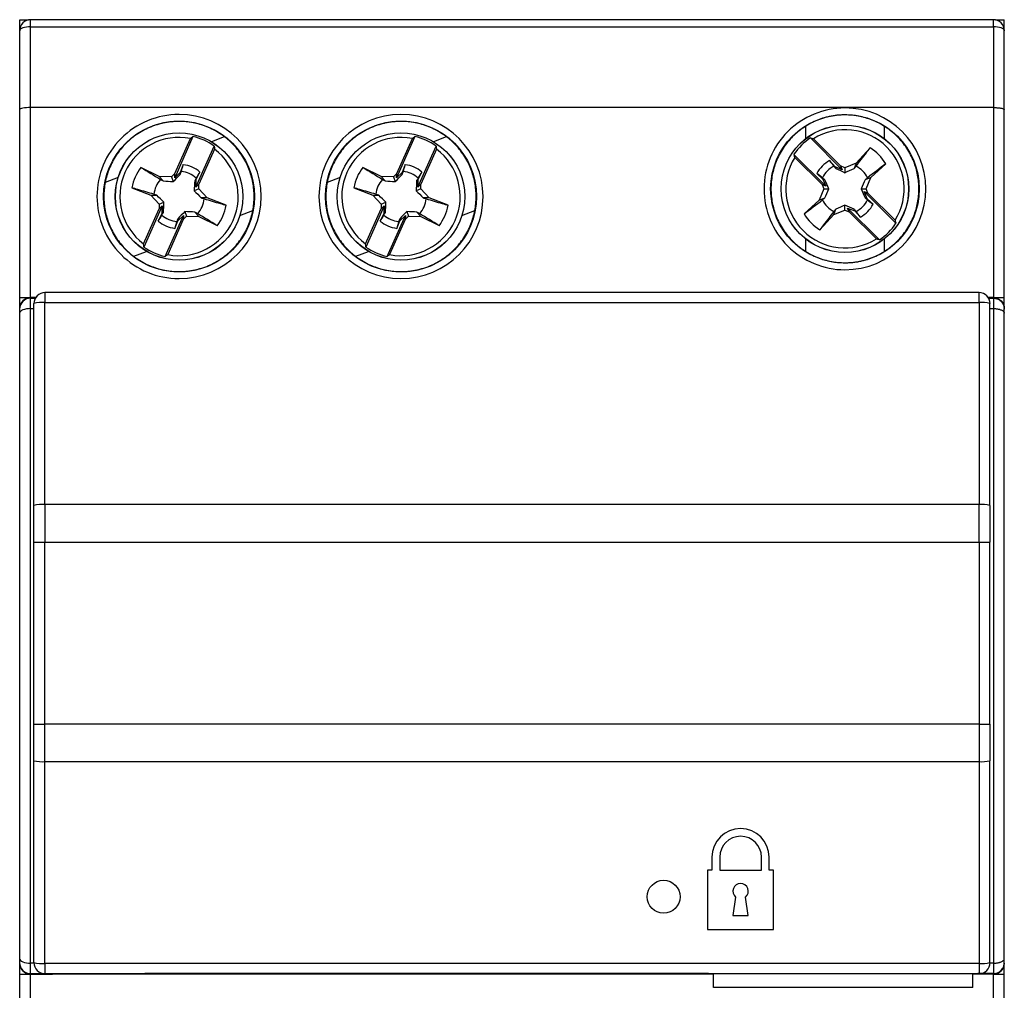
# Model space of a CAD drawing. Header units: inches. Extents: x 0.5 to 21.5, y 0.5 to 16.5.
# Tile 8 of 16: x 16.5 to 18.2, y 5.7 to 7.4. Entities that reach past the tile are written whole.
import ezdxf

# ---------------------------------------------------------------- set-up
doc = ezdxf.new("R2010")
doc.units = ezdxf.units.IN
doc.header["$LTSCALE"] = 2
doc.header["$MEASUREMENT"] = 0

msp = doc.modelspace()

# ---------------------------------------------------------------- linework, layer by layer
for p, q in [((16.458, 7.3927), (16.458, 7.3923)), ((16.458, 7.373), (16.458, 7.3923)), ((16.458, 7.3923), (16.4738, 7.3923)), ((16.4776, 7.3799), (16.4776, 7.3927)), ((18.2021, 7.3927), (16.4776, 7.3927)), ((18.2021, 7.3799), (18.2021, 7.3927)), ((18.2059, 7.3923), (18.2217, 7.3923)), ((18.2217, 7.3927), (18.2217, 7.3923)), ((18.2217, 7.373), (18.2217, 7.3923)), ((16.458, 7.2317), (16.458, 7.373)), ((16.4776, 7.2352), (16.4776, 7.3799)), ((16.4776, 7.3799), (18.2021, 7.3799)), ((18.2021, 7.3799), (18.2021, 7.2352)), ((18.2217, 7.2317), (18.2217, 7.373)), ((16.458, 6.8947), (16.458, 7.2317)), ((18.2021, 7.2352), (16.4776, 7.2352)), ((16.4776, 6.8947), (16.4776, 7.2352)), ((18.2021, 7.2352), (18.2021, 6.8947)), ((18.2217, 6.8947), (18.2217, 7.2317)), ((17.8655, 7.2013), (17.8655, 7.1791)), ((18.0071, 7.1791), (18.0071, 7.2013)), ((16.7683, 7.1832), (16.7356, 7.1096)), ((16.7358, 7.1169), (16.7637, 7.1798)), ((16.8242, 7.1827), (16.8015, 7.174)), ((17.1659, 7.1832), (17.1332, 7.1096)), ((17.1334, 7.1169), (17.1614, 7.1798)), ((17.2218, 7.1827), (17.1992, 7.174)), ((17.9315, 7.1239), (17.8745, 7.1809)), ((17.88, 7.1793), (17.9286, 7.1307)), ((16.7737, 7.0926), (16.8064, 7.1663)), ((17.1713, 7.0926), (17.204, 7.1663)), ((17.9813, 7.1628), (17.9565, 7.1358)), ((16.8069, 7.1606), (16.779, 7.0978)), ((17.2045, 7.1606), (17.1766, 7.0978)), ((17.845, 7.1514), (17.902, 7.0944)), ((17.8952, 7.0973), (17.8466, 7.1459)), ((16.7079, 7.1117), (16.6751, 7.128)), ((16.751, 7.1329), (16.7456, 7.1191)), ((17.1055, 7.1117), (17.0727, 7.128)), ((17.1487, 7.1329), (17.1433, 7.1191)), ((17.9187, 7.1292), (17.9087, 7.1401)), ((17.9187, 7.1292), (17.92, 7.1259)), ((17.9315, 7.1239), (17.9187, 7.1292)), ((17.9363, 7.1275), (17.9286, 7.1307)), ((17.9286, 7.1307), (17.9315, 7.1239)), ((17.9565, 7.1358), (17.9363, 7.1275)), ((17.9363, 7.1275), (17.9363, 7.1185)), ((17.9565, 7.1358), (17.9526, 7.1259)), ((17.9826, 7.1098), (18.0096, 7.1346)), ((16.6344, 7.1097), (16.6113, 7.1008)), ((16.7298, 7.1112), (16.7079, 7.1117)), ((16.7079, 7.1117), (16.7151, 7.1038)), ((16.7358, 7.1169), (16.7298, 7.1112)), ((16.7298, 7.1112), (16.733, 7.1028)), ((16.7456, 7.1191), (16.7356, 7.1096)), ((16.7356, 7.1096), (16.7358, 7.1169)), ((16.7456, 7.1155), (16.7456, 7.1191)), ((16.774, 7.1065), (16.7806, 7.1197)), ((17.032, 7.1097), (17.0089, 7.1008)), ((17.1274, 7.1112), (17.1055, 7.1117)), ((17.1055, 7.1117), (17.1127, 7.1038)), ((17.1334, 7.1169), (17.1274, 7.1112)), ((17.1274, 7.1112), (17.1306, 7.1028)), ((17.1433, 7.1191), (17.1332, 7.1096)), ((17.1332, 7.1096), (17.1334, 7.1169)), ((17.1432, 7.1155), (17.1433, 7.1191)), ((17.1716, 7.1065), (17.1782, 7.1197)), ((17.8858, 7.1172), (17.8967, 7.1072)), ((17.9826, 7.1098), (17.9726, 7.1059)), ((17.9742, 7.0896), (17.9826, 7.1098)), ((16.6588, 7.0915), (16.6929, 7.0781)), ((16.774, 7.1065), (16.7714, 7.1041)), ((16.7737, 7.0926), (16.774, 7.1065)), ((16.779, 7.0978), (16.7737, 7.0926)), ((16.7788, 7.0894), (16.779, 7.0978)), ((17.0565, 7.0915), (17.0906, 7.0781)), ((17.1716, 7.1065), (17.169, 7.1041)), ((17.1713, 7.0926), (17.1716, 7.1065)), ((17.1766, 7.0978), (17.1713, 7.0926)), ((17.1764, 7.0894), (17.1766, 7.0978)), ((17.8952, 7.0973), (17.8984, 7.0896)), ((17.902, 7.0944), (17.8952, 7.0973)), ((17.8967, 7.1072), (17.902, 7.0944)), ((17.9, 7.1059), (17.8967, 7.1072)), ((16.6929, 7.0781), (16.708, 7.0622)), ((16.6929, 7.0781), (16.7036, 7.078)), ((16.7788, 7.0894), (16.7704, 7.0862)), ((16.7938, 7.0735), (16.7788, 7.0894)), ((16.7938, 7.0735), (16.7831, 7.0736)), ((16.8279, 7.0601), (16.7938, 7.0735)), ((17.0906, 7.0781), (17.1056, 7.0622)), ((17.0906, 7.0781), (17.1013, 7.078)), ((17.1764, 7.0894), (17.168, 7.0862)), ((17.1915, 7.0735), (17.1764, 7.0894)), ((17.1915, 7.0735), (17.1808, 7.0736)), ((17.2256, 7.0601), (17.1915, 7.0735)), ((17.8984, 7.0896), (17.89, 7.0693)), ((17.89, 7.0693), (17.9, 7.0732)), ((17.8984, 7.0896), (17.9074, 7.0896)), ((17.9652, 7.0896), (17.9742, 7.0896)), ((18.0276, 7.0278), (17.9706, 7.0847)), ((17.9706, 7.0847), (17.9774, 7.0819)), ((17.9759, 7.0719), (17.9706, 7.0847)), ((17.9726, 7.0732), (17.9759, 7.0719)), ((17.9774, 7.0819), (17.9742, 7.0896)), ((17.9774, 7.0819), (18.026, 7.0332)), ((16.7131, 7.0589), (16.6804, 6.9853)), ((16.708, 7.0622), (16.7078, 7.0538)), ((16.7078, 7.0538), (16.7131, 7.0589)), ((16.708, 7.0622), (16.7164, 7.0654)), ((16.7131, 7.0589), (16.7128, 7.0451)), ((17.1107, 7.0589), (17.078, 6.9853)), ((17.1056, 7.0622), (17.1054, 7.0538)), ((17.1054, 7.0538), (17.1107, 7.0589)), ((17.1056, 7.0622), (17.114, 7.0654)), ((17.1107, 7.0589), (17.1104, 7.0451)), ((17.89, 7.0693), (17.863, 7.0446)), ((17.9363, 7.0516), (17.9363, 7.0606)), ((17.944, 7.0485), (17.9411, 7.0552)), ((17.9411, 7.0552), (17.9981, 6.9983)), ((17.9411, 7.0552), (17.9539, 7.05)), ((17.9868, 7.0619), (17.9759, 7.0719)), ((16.6799, 6.991), (16.7078, 7.0538)), ((16.7128, 7.0451), (16.7062, 7.0318)), ((16.7128, 7.0451), (16.7154, 7.0475)), ((16.7185, 6.9684), (16.7512, 7.042)), ((16.7412, 7.0325), (16.7512, 7.042)), ((16.7512, 7.042), (16.751, 7.0347)), ((16.751, 7.0347), (16.757, 7.0404)), ((16.7538, 7.0488), (16.757, 7.0404)), ((16.757, 7.0404), (16.7789, 7.0399)), ((16.7789, 7.0399), (16.7717, 7.0478)), ((16.7789, 7.0399), (16.8117, 7.0236)), ((16.8524, 7.0419), (16.8755, 7.0508)), ((17.0775, 6.991), (17.1054, 7.0538)), ((17.1104, 7.0451), (17.1038, 7.0318)), ((17.1104, 7.0451), (17.113, 7.0475)), ((17.1162, 6.9684), (17.1489, 7.042)), ((17.1388, 7.0325), (17.1489, 7.042)), ((17.1489, 7.042), (17.1486, 7.0347)), ((17.1486, 7.0347), (17.1547, 7.0404)), ((17.1514, 7.0488), (17.1547, 7.0404)), ((17.1547, 7.0404), (17.1765, 7.0399)), ((17.1765, 7.0399), (17.1693, 7.0478)), ((17.1765, 7.0399), (17.2094, 7.0236)), ((17.2501, 7.0419), (17.2731, 7.0508)), ((17.8913, 7.0163), (17.9161, 7.0433)), ((17.9161, 7.0433), (17.92, 7.0533)), ((17.9161, 7.0433), (17.9363, 7.0516)), ((17.9363, 7.0516), (17.944, 7.0485)), ((17.9926, 6.9998), (17.944, 7.0485)), ((17.9539, 7.05), (17.9526, 7.0533)), ((17.9539, 7.05), (17.9639, 7.0391)), ((16.751, 7.0347), (16.7231, 6.9718)), ((16.7357, 7.0187), (16.7412, 7.0325)), ((16.7412, 7.036), (16.7412, 7.0325)), ((17.1486, 7.0347), (17.1207, 6.9718)), ((17.1334, 7.0187), (17.1388, 7.0325)), ((17.1388, 7.036), (17.1388, 7.0325)), ((17.8655, 7), (17.8655, 6.9779)), ((18.0071, 6.9779), (18.0071, 7)), ((16.6626, 6.9688), (16.6852, 6.9775)), ((17.0603, 6.9688), (17.0829, 6.9775)), ((16.5032, 6.9037), (16.5032, 6.8857)), ((18.1765, 6.9037), (16.5032, 6.9037)), ((18.1765, 6.8857), (18.1765, 6.9037)), ((16.458, 6.8947), (16.4776, 6.8947)), ((16.4776, 6.8937), (16.4776, 6.8947)), ((16.4867, 6.8947), (16.4776, 6.8947)), ((16.4776, 6.875), (16.4776, 6.8937)), ((16.4776, 6.8937), (16.4861, 6.8937)), ((16.4835, 6.5222), (16.4835, 6.884)), ((16.5032, 6.5239), (16.5032, 6.8857)), ((16.5032, 6.8857), (18.1765, 6.8857)), ((18.1765, 6.8857), (18.1765, 6.5239)), ((18.2021, 6.8947), (18.193, 6.8947)), ((18.1936, 6.8937), (18.2021, 6.8937)), ((18.1961, 6.5222), (18.1961, 6.884)), ((18.2021, 6.8947), (18.2021, 6.8937)), ((18.2021, 6.8947), (18.2217, 6.8947)), ((18.2021, 6.8937), (18.2021, 6.875)), ((16.458, 6.874), (16.458, 6.875)), ((16.458, 6.8668), (16.458, 6.874)), ((16.458, 5.7099), (16.458, 6.8668)), ((16.4776, 6.875), (16.4835, 6.875)), ((16.4776, 5.7018), (16.4776, 6.875)), ((18.1961, 6.875), (18.2021, 6.875)), ((18.2021, 6.875), (18.2021, 5.7018)), ((18.2217, 6.874), (18.2217, 6.875)), ((18.2217, 6.8668), (18.2217, 6.874)), ((18.2217, 5.7099), (18.2217, 6.8668)), ((16.5032, 6.5239), (16.5032, 6.4566)), ((18.1765, 6.5239), (16.5032, 6.5239)), ((18.1765, 6.4566), (18.1765, 6.5239)), ((16.4835, 6.4566), (16.5032, 6.4566)), ((16.4835, 6.1303), (16.4835, 6.4566)), ((16.5032, 6.1303), (16.5032, 6.4566)), ((16.5032, 6.4566), (18.1765, 6.4566)), ((18.1765, 6.4566), (18.1961, 6.4566)), ((18.1765, 6.4566), (18.1765, 6.1303)), ((18.1961, 6.1303), (18.1961, 6.4566)), ((16.4835, 6.1303), (16.5032, 6.1303)), ((16.5032, 6.063), (16.5032, 6.1303)), ((18.1765, 6.1303), (16.5032, 6.1303)), ((18.1765, 6.1303), (18.1765, 6.063)), ((18.1765, 6.1303), (18.1961, 6.1303)), ((16.4835, 5.7029), (16.4835, 6.0647)), ((16.5032, 6.063), (18.1765, 6.063)), ((16.5032, 5.7012), (16.5032, 6.063)), ((18.1765, 6.063), (18.1765, 5.7012)), ((18.1961, 5.7029), (18.1961, 6.0647)), ((17.6981, 5.8919), (17.6981, 5.8683)), ((17.7119, 5.8919), (17.7119, 5.8683)), ((17.7867, 5.8683), (17.7867, 5.8919)), ((17.8005, 5.8683), (17.8005, 5.8919)), ((17.6981, 5.8683), (17.6902, 5.8683)), ((17.6902, 5.8683), (17.6902, 5.762)), ((17.7119, 5.8683), (17.7867, 5.8683)), ((17.8084, 5.8683), (17.8005, 5.8683)), ((17.8084, 5.762), (17.8084, 5.8683)), ((17.7404, 5.8203), (17.7355, 5.7876)), ((17.7631, 5.7876), (17.7582, 5.8203)), ((17.7355, 5.7876), (17.7631, 5.7876)), ((17.6902, 5.762), (17.8084, 5.762)), ((16.458, 5.7028), (16.458, 5.7099)), ((16.458, 5.7018), (16.458, 5.7028)), ((16.4836, 5.7018), (16.4776, 5.7018)), ((16.4776, 5.6831), (16.4776, 5.7018)), ((18.1765, 5.7012), (16.5032, 5.7012)), ((16.5032, 5.7012), (16.5032, 5.6832)), ((18.1765, 5.7012), (18.1765, 5.6832)), ((18.2021, 5.7018), (18.1961, 5.7018)), ((18.2021, 5.7018), (18.2021, 5.6831)), ((18.2217, 5.7028), (18.2217, 5.7099)), ((18.2217, 5.7018), (18.2217, 5.7028)), ((16.458, 5.6821), (16.4776, 5.6821)), ((16.458, 5.3451), (16.458, 5.6821)), ((16.4776, 5.6831), (16.5163, 5.6831)), ((16.4776, 5.6821), (16.4776, 5.6831)), ((16.4776, 5.6821), (16.517, 5.6821)), ((16.4776, 5.3415), (16.4776, 5.6821)), ((16.5032, 5.6832), (18.1765, 5.6832)), ((16.5163, 5.6831), (16.5162, 5.6832)), ((16.5163, 5.6832), (16.5163, 5.6831)), ((16.517, 5.6821), (16.5163, 5.6831)), ((16.517, 5.6821), (16.5174, 5.6832)), ((16.6833, 5.6821), (16.517, 5.6821)), ((16.6823, 5.6831), (16.6822, 5.6832)), ((16.6838, 5.6831), (16.6823, 5.6831)), ((16.6823, 5.6831), (16.6833, 5.6821)), ((17.5741, 5.6821), (16.6833, 5.6821)), ((16.6838, 5.6831), (16.6838, 5.6832)), ((17.6921, 5.6831), (16.6838, 5.6831)), ((17.5741, 5.6821), (17.5741, 5.6826)), ((17.6528, 5.6821), (17.5741, 5.6821)), ((17.6528, 5.6826), (17.6528, 5.6821)), ((17.7011, 5.6821), (17.6528, 5.6821)), ((17.6921, 5.6832), (17.6921, 5.6831)), ((17.6921, 5.6831), (17.6922, 5.683)), ((17.6922, 5.6832), (17.6922, 5.683)), ((17.7011, 5.683), (17.6922, 5.683)), ((17.7011, 5.6585), (17.7011, 5.6832)), ((18.1656, 5.6585), (18.1656, 5.6832)), ((18.1745, 5.683), (18.1656, 5.683)), ((18.2021, 5.6821), (18.1656, 5.6821)), ((18.1745, 5.683), (18.1745, 5.6832)), ((18.1745, 5.683), (18.1746, 5.6831)), ((18.1746, 5.6832), (18.1746, 5.6831)), ((18.2021, 5.6831), (18.1746, 5.6831)), ((18.2021, 5.6831), (18.2021, 5.6821)), ((18.2021, 5.3415), (18.2021, 5.6821)), ((18.2021, 5.6821), (18.2217, 5.6821)), ((18.2217, 5.3451), (18.2217, 5.6821)), ((18.1656, 5.6585), (17.7011, 5.6585))]:
    msp.add_line(p, q)
at = {"flags": 128}
msp.add_lwpolyline([(16.4776, 7.3799), (16.4738, 7.3798), (16.4701, 7.3794), (16.4667, 7.3788), (16.4637, 7.3779), (16.4613, 7.3769), (16.4595, 7.3757), (16.4583, 7.3744), (16.458, 7.373)], dxfattribs=at)
for centre, radius in [((17.9363, 7.0896), 0.1331), ((16.7434, 7.0758), 0.1352), ((17.141, 7.0758), 0.1352), ((17.9363, 7.0896), 0.1142), ((17.9363, 7.0896), 0.1141), ((16.7434, 7.0758), 0.1142), ((16.7434, 7.0758), 0.1141), ((17.141, 7.0758), 0.1142), ((17.141, 7.0758), 0.1141), ((17.6115, 5.821), 0.0295)]:
    msp.add_circle(centre, radius)
for centre, radius, start, end in [((16.4776, 7.373), 0.0197, 90, 180), ((18.2021, 7.373), 0.0197, 0, 90), ((16.7434, 7.0758), 0.106, 78.9396, 233.1748), ((16.7434, 7.0758), 0.1103, 55.1482, 76.9662), ((17.141, 7.0758), 0.106, 78.9396, 233.1748), ((17.141, 7.0758), 0.1103, 55.1482, 76.9662), ((17.9363, 7.0896), 0.1103, 124.091, 145.909), ((17.9363, 7.0896), 0.106, 327.8824, 122.1176), ((17.9363, 7.0896), 0.086, 31.5531, 58.4469), ((16.7434, 7.0758), 0.106, 258.9396, 53.1748), ((17.141, 7.0758), 0.106, 258.9396, 53.1748), ((17.9363, 7.0896), 0.106, 147.8824, 302.1176), ((16.7434, 7.0758), 0.086, 142.6103, 169.5041), ((16.7434, 7.0758), 0.0576, 49.7408, 82.3736), ((17.141, 7.0758), 0.086, 142.6103, 169.5041), ((17.141, 7.0758), 0.0576, 49.7408, 82.3736), ((17.9363, 7.0896), 0.0576, 118.6836, 151.3164), ((17.9363, 7.0896), 0.0451, 116.2477, 153.7523), ((17.9363, 7.0896), 0.0451, 26.2477, 63.7523), ((16.7434, 7.0758), 0.0451, 47.3049, 84.8095), ((17.141, 7.0758), 0.0451, 47.3049, 84.8095), ((16.7434, 7.0758), 0.0451, 137.3049, 174.8095), ((17.141, 7.0758), 0.0451, 137.3049, 174.8095), ((16.7434, 7.0758), 0.0451, 317.3049, 354.8095), ((16.7434, 7.0758), 0.086, 322.6103, 349.5041), ((17.141, 7.0758), 0.0451, 317.3049, 354.8095), ((17.141, 7.0758), 0.086, 322.6103, 349.5041), ((17.9363, 7.0896), 0.0451, 206.2477, 243.7523), ((17.9363, 7.0896), 0.0451, 296.2477, 333.7523), ((17.9363, 7.0896), 0.0576, 298.6836, 331.3164), ((16.7434, 7.0758), 0.0451, 227.3049, 264.8095), ((17.141, 7.0758), 0.0451, 227.3049, 264.8095), ((17.9363, 7.0896), 0.086, 211.5531, 238.4469), ((16.7434, 7.0758), 0.0576, 229.7408, 262.3736), ((17.141, 7.0758), 0.0576, 229.7408, 262.3736), ((17.9363, 7.0896), 0.1103, 304.091, 325.909), ((16.7434, 7.0758), 0.1103, 235.1482, 256.9662), ((17.141, 7.0758), 0.1103, 235.1482, 256.9662), ((16.5032, 6.884), 0.0197, 90, 180), ((18.1765, 6.884), 0.0197, 0, 90), ((16.4776, 6.875), 0.0197, 89.9996, 179.9996), ((16.4983, 6.8268), 0.0591, 85.2574, 104.5051), ((18.1813, 6.8268), 0.0591, 75.4949, 94.7426), ((16.4983, 6.465), 0.0591, 85.2574, 104.5051), ((18.1813, 6.465), 0.0591, 75.4949, 94.7426), ((16.4983, 6.1219), 0.0591, 255.4949, 274.7426), ((18.1813, 6.1219), 0.0591, 265.2574, 284.5051), ((17.7493, 5.8919), 0.0512, 0, 180), ((17.7493, 5.8919), 0.0374, 0, 180), ((17.7493, 5.8309), 0.0138, 310.0052, 229.9948), ((16.4776, 5.7018), 0.0197, 180.0004, 270.0004), ((16.4983, 5.7601), 0.0591, 255.4949, 274.7426), ((16.5032, 5.7029), 0.0197, 180, 270), ((18.1813, 5.7601), 0.0591, 265.2574, 284.5051), ((18.1765, 5.7029), 0.0197, 270, 360), ((18.2021, 5.7018), 0.0197, 269.9996, 359.9996)]:
    msp.add_arc(centre, radius, start, end)
for centre, ratio, start_param, end_param in [((16.4776, 7.2317), 0.181335, 1.570796, 3.141593), ((16.4776, 6.874), 0.997834, 1.570796, 3.141593), ((16.4776, 6.8668), 0.414214, 1.570796, 3.141593), ((16.4776, 5.7099), 0.414214, 3.141593, 4.712389), ((16.4776, 5.7028), 0.997834, 3.141593, 4.712389)]:
    msp.add_ellipse(centre, major_axis=(0.0197, 0), ratio=ratio, start_param=start_param, end_param=end_param)
for points, knots in [([(18.2217, 7.373), (18.2217, 7.3748), (18.2196, 7.3766), (18.2123, 7.3792), (18.2072, 7.3799), (18.2021, 7.3799)], [0, 0, 0, 0, 0.5, 0.5, 1, 1, 1, 1]), ([(17.9363, 7.2345), (17.8979, 7.2345), (17.861, 7.2192), (17.8066, 7.1649), (17.7914, 7.128), (17.7914, 7.0511), (17.8066, 7.0143), (17.861, 6.9599), (17.8979, 6.9446), (17.9363, 6.9446)], [0, 0, 0, 0, 0.25, 0.25, 0.5, 0.5, 0.75, 0.75, 1, 1, 1, 1]), ([(17.9363, 6.9446), (18.0163, 6.9446), (18.0812, 7.0096), (18.0812, 7.1696), (18.0163, 7.2345), (17.9363, 7.2345)], [0, 0, 0, 0, 0.5, 0.5, 1, 1, 1, 1]), ([(18.2021, 7.2352), (18.2029, 7.2352), (18.2045, 7.2352), (18.207, 7.2351), (18.2094, 7.235), (18.2118, 7.2348), (18.214, 7.2345), (18.2164, 7.2341), (18.2189, 7.2336), (18.2212, 7.2327), (18.2215, 7.2321), (18.2217, 7.2317)], [0, 0, 0, 0, 0.078984, 0.159522, 0.241656, 0.325424, 0.410863, 0.498006, 0.629463, 0.796822, 1, 1, 1, 1]), ([(16.7434, 7.2228), (16.7044, 7.2228), (16.667, 7.2073), (16.6119, 7.1522), (16.5964, 7.1148), (16.5964, 7.0368), (16.6119, 6.9994), (16.667, 6.9443), (16.7044, 6.9288), (16.7434, 6.9288)], [0, 0, 0, 0, 0.25, 0.25, 0.5, 0.5, 0.75, 0.75, 1, 1, 1, 1]), ([(16.7434, 6.9288), (16.8245, 6.9288), (16.8904, 6.9947), (16.8904, 7.1569), (16.8245, 7.2228), (16.7434, 7.2228)], [0, 0, 0, 0, 0.5, 0.5, 1, 1, 1, 1]), ([(17.141, 7.2228), (17.0599, 7.2228), (16.994, 7.1569), (16.994, 6.9947), (17.0599, 6.9288), (17.141, 6.9288)], [0, 0, 0, 0, 0.5, 0.5, 1, 1, 1, 1]), ([(17.141, 6.9288), (17.2222, 6.9288), (17.288, 6.9947), (17.288, 7.1569), (17.2222, 7.2228), (17.141, 7.2228)], [0, 0, 0, 0, 0.5, 0.5, 1, 1, 1, 1]), ([(17.9363, 7.2221), (17.9339, 7.222), (17.9291, 7.222), (17.922, 7.2214), (17.915, 7.2204), (17.908, 7.2191), (17.9011, 7.2174), (17.8942, 7.2153), (17.8813, 7.2106), (17.863, 7.2011), (17.842, 7.1839), (17.8247, 7.1629), (17.8126, 7.1393), (17.8053, 7.1146), (17.803, 7.0896), (17.8053, 7.0646), (17.8126, 7.0399), (17.8247, 7.0163), (17.842, 6.9952), (17.863, 6.978), (17.8829, 6.9678), (17.8993, 6.9621), (17.9114, 6.9592), (17.9238, 6.9574), (17.9321, 6.9572), (17.9363, 6.9571)], [0, 0, 0, 0, 0.017281, 0.034439, 0.051523, 0.068584, 0.085672, 0.102838, 0.120131, 0.185085, 0.250089, 0.315042, 0.380046, 0.440005, 0.500014, 0.559973, 0.619983, 0.684936, 0.74994, 0.814893, 0.879897, 0.910049, 0.939936, 0.96983, 1, 1, 1, 1]), ([(17.9363, 6.9571), (17.9387, 6.9571), (17.9435, 6.9572), (17.9506, 6.9578), (17.9576, 6.9587), (17.9646, 6.96), (17.9715, 6.9617), (17.9784, 6.9638), (17.9913, 6.9686), (18.0096, 6.978), (18.0306, 6.9952), (18.0479, 7.0163), (18.06, 7.0398), (18.0673, 7.0646), (18.0696, 7.0896), (18.0673, 7.1145), (18.06, 7.1393), (18.0479, 7.1629), (18.0306, 7.1839), (18.0096, 7.2011), (17.9897, 7.2114), (17.9733, 7.217), (17.9612, 7.2199), (17.9488, 7.2217), (17.9405, 7.222), (17.9363, 7.2221)], [0, 0, 0, 0, 0.017281, 0.034439, 0.051523, 0.068584, 0.085672, 0.102838, 0.120131, 0.185085, 0.250089, 0.315042, 0.380046, 0.440005, 0.500014, 0.559973, 0.619983, 0.684936, 0.74994, 0.814893, 0.879897, 0.910049, 0.939936, 0.96983, 1, 1, 1, 1]), ([(16.7434, 7.2104), (16.741, 7.2103), (16.7361, 7.2102), (16.7289, 7.2097), (16.7217, 7.2087), (16.7146, 7.2073), (16.7076, 7.2056), (16.7007, 7.2035), (16.6875, 7.1987), (16.669, 7.1891), (16.6476, 7.1716), (16.6301, 7.1502), (16.6177, 7.1263), (16.6104, 7.1012), (16.608, 7.0758), (16.6104, 7.0504), (16.6177, 7.0253), (16.6301, 7.0014), (16.6476, 6.98), (16.669, 6.9625), (16.6891, 6.9521), (16.7058, 6.9463), (16.7181, 6.9434), (16.7307, 6.9416), (16.7391, 6.9413), (16.7434, 6.9412)], [0, 0, 0, 0, 0.017281, 0.034439, 0.051523, 0.068584, 0.085672, 0.102838, 0.120132, 0.185085, 0.250089, 0.315043, 0.380046, 0.440006, 0.500014, 0.559974, 0.619983, 0.684936, 0.74994, 0.814894, 0.879897, 0.910049, 0.939937, 0.96983, 1, 1, 1, 1]), ([(16.7434, 6.9412), (16.7458, 6.9413), (16.7507, 6.9413), (16.7579, 6.9419), (16.7651, 6.9429), (16.7721, 6.9442), (16.7792, 6.946), (16.7861, 6.9481), (16.7992, 6.9529), (16.8178, 6.9625), (16.8392, 6.98), (16.8567, 7.0014), (16.869, 7.0253), (16.8764, 7.0504), (16.8787, 7.0758), (16.8764, 7.1012), (16.869, 7.1263), (16.8567, 7.1502), (16.8392, 7.1716), (16.8178, 7.1891), (16.7976, 7.1995), (16.781, 7.2052), (16.7686, 7.2082), (16.7561, 7.21), (16.7476, 7.2102), (16.7434, 7.2104)], [0, 0, 0, 0, 0.017281, 0.034439, 0.051523, 0.068584, 0.085672, 0.102838, 0.120132, 0.185085, 0.250089, 0.315043, 0.380046, 0.440006, 0.500014, 0.559974, 0.619983, 0.684936, 0.74994, 0.814894, 0.879897, 0.910049, 0.939937, 0.96983, 1, 1, 1, 1]), ([(17.141, 7.2104), (17.1386, 7.2103), (17.1337, 7.2102), (17.1265, 7.2097), (17.1194, 7.2087), (17.1123, 7.2073), (17.1053, 7.2056), (17.0983, 7.2035), (17.0852, 7.1987), (17.0666, 7.1891), (17.0452, 7.1716), (17.0277, 7.1502), (17.0154, 7.1263), (17.008, 7.1012), (17.0057, 7.0758), (17.008, 7.0504), (17.0154, 7.0253), (17.0277, 7.0014), (17.0452, 6.98), (17.0666, 6.9625), (17.0868, 6.9521), (17.1034, 6.9463), (17.1158, 6.9434), (17.1283, 6.9416), (17.1368, 6.9413), (17.141, 6.9412)], [0, 0, 0, 0, 0.017281, 0.034439, 0.051523, 0.068584, 0.085672, 0.102838, 0.120132, 0.185085, 0.250089, 0.315043, 0.380046, 0.440006, 0.500014, 0.559974, 0.619983, 0.684936, 0.74994, 0.814894, 0.879897, 0.910049, 0.939937, 0.96983, 1, 1, 1, 1]), ([(17.141, 6.9412), (17.1435, 6.9413), (17.1483, 6.9413), (17.1555, 6.9419), (17.1627, 6.9429), (17.1698, 6.9442), (17.1768, 6.946), (17.1837, 6.9481), (17.1969, 6.9529), (17.2155, 6.9625), (17.2368, 6.98), (17.2543, 7.0014), (17.2667, 7.0253), (17.274, 7.0504), (17.2764, 7.0758), (17.274, 7.1012), (17.2667, 7.1263), (17.2543, 7.1502), (17.2368, 7.1716), (17.2155, 7.1891), (17.1953, 7.1995), (17.1786, 7.2052), (17.1663, 7.2082), (17.1537, 7.21), (17.1453, 7.2102), (17.141, 7.2104)], [0, 0, 0, 0, 0.0172813, 0.0344392, 0.0515234, 0.0685843, 0.0856725, 0.1028383, 0.1201315, 0.1850852, 0.2500888, 0.3150425, 0.3800462, 0.4400056, 0.5000144, 0.5599738, 0.6199826, 0.6849363, 0.74994, 0.8148937, 0.8798973, 0.910049, 0.9399365, 0.9698301, 1, 1, 1, 1]), ([(17.9562, 7.13), (17.9624, 7.1381), (17.9685, 7.1461), (17.9746, 7.1541), (17.9769, 7.157), (17.9791, 7.1599), (17.9813, 7.1628)], [0, 0, 0, 0, 0.001526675, 0.001526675, 0.001526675, 0.00208361, 0.00208361, 0.00208361, 0.00208361]), ([(16.6985, 7.0799), (16.6887, 7.0827), (16.6791, 7.0856), (16.6694, 7.0884), (16.6659, 7.0894), (16.6624, 7.0904), (16.6588, 7.0915)], [0, 0, 0, 0, 0.001526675, 0.001526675, 0.001526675, 0.00208361, 0.00208361, 0.00208361, 0.00208361]), ([(17.0961, 7.0799), (17.0864, 7.0827), (17.0767, 7.0856), (17.067, 7.0884), (17.0635, 7.0894), (17.06, 7.0904), (17.0565, 7.0915)], [0, 0, 0, 0, 0.001526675, 0.001526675, 0.001526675, 0.00208361, 0.00208361, 0.00208361, 0.00208361]), ([(16.7883, 7.0717), (16.798, 7.0689), (16.8077, 7.066), (16.8174, 7.0632), (16.8209, 7.0622), (16.8244, 7.0612), (16.8279, 7.0601)], [0, 0, 0, 0, 0.001526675, 0.001526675, 0.001526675, 0.00208361, 0.00208361, 0.00208361, 0.00208361]), ([(17.1859, 7.0717), (17.1957, 7.0689), (17.2053, 7.066), (17.215, 7.0632), (17.2185, 7.0622), (17.2221, 7.0612), (17.2256, 7.0601)], [0, 0, 0, 0, 0.001526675, 0.001526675, 0.001526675, 0.00208361, 0.00208361, 0.00208361, 0.00208361]), ([(17.9164, 7.0491), (17.9102, 7.0411), (17.9041, 7.0331), (17.898, 7.025), (17.8958, 7.0221), (17.8935, 7.0192), (17.8913, 7.0163)], [0, 0, 0, 0, 0.001526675, 0.001526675, 0.001526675, 0.00208361, 0.00208361, 0.00208361, 0.00208361]), ([(16.458, 6.8768), (16.458, 6.8773), (16.458, 6.8783), (16.458, 6.8807), (16.458, 6.8838), (16.458, 6.8884), (16.458, 6.8922), (16.458, 6.8947)], [0, 0, 0, 0, 0.136048, 0.316214, 0.492278, 0.672445, 1, 1, 1, 1]), ([(18.2021, 6.8947), (18.2072, 6.8947), (18.2123, 6.8926), (18.2196, 6.8853), (18.2217, 6.8802), (18.2217, 6.875)], [0, 0, 0, 0, 0.5, 0.5, 1, 1, 1, 1]), ([(18.2021, 6.8937), (18.2029, 6.8936), (18.2045, 6.8936), (18.207, 6.8931), (18.2094, 6.8923), (18.2118, 6.8912), (18.214, 6.8897), (18.2164, 6.8876), (18.2189, 6.8845), (18.2212, 6.8799), (18.2215, 6.8761), (18.2217, 6.874)], [0, 0, 0, 0, 0.076514, 0.154706, 0.234779, 0.316919, 0.401302, 0.488087, 0.620595, 0.791209, 1, 1, 1, 1]), ([(18.2217, 6.8768), (18.2217, 6.8773), (18.2217, 6.8783), (18.2217, 6.8807), (18.2217, 6.8838), (18.2217, 6.8884), (18.2217, 6.8922), (18.2217, 6.8947)], [0, 0, 0, 0, 0.136048, 0.316214, 0.492278, 0.672445, 1, 1, 1, 1]), ([(18.2021, 6.875), (18.2029, 6.875), (18.2045, 6.875), (18.207, 6.8748), (18.2094, 6.8744), (18.2118, 6.874), (18.214, 6.8734), (18.2164, 6.8725), (18.2189, 6.8712), (18.2212, 6.8693), (18.2215, 6.8677), (18.2217, 6.8668)], [0, 0, 0, 0, 0.07647, 0.154621, 0.234658, 0.316771, 0.401135, 0.487914, 0.620441, 0.791112, 1, 1, 1, 1]), ([(16.4835, 6.4566), (16.4835, 6.4621), (16.4835, 6.473), (16.4835, 6.4894), (16.4835, 6.5058), (16.4835, 6.5167), (16.4835, 6.5222)], [0, 0, 0, 0, 0.250057, 0.5, 0.749943, 1, 1, 1, 1]), ([(16.4835, 6.0647), (16.4835, 6.0702), (16.4835, 6.0811), (16.4835, 6.0975), (16.4835, 6.1139), (16.4835, 6.1248), (16.4835, 6.1303)], [0, 0, 0, 0, 0.250057, 0.5, 0.749943, 1, 1, 1, 1]), ([(16.458, 5.6821), (16.458, 5.6846), (16.458, 5.6883), (16.458, 5.6929), (16.458, 5.696), (16.458, 5.6985), (16.458, 5.6995), (16.458, 5.6999)], [0, 0, 0, 0, 0.327498, 0.503529, 0.683664, 0.859697, 1, 1, 1, 1]), ([(18.2021, 5.7018), (18.2029, 5.7018), (18.2045, 5.7018), (18.207, 5.702), (18.2094, 5.7024), (18.2118, 5.7028), (18.214, 5.7034), (18.2164, 5.7043), (18.2189, 5.7056), (18.2212, 5.7075), (18.2215, 5.7091), (18.2217, 5.7099)], [0, 0, 0, 0, 0.07647, 0.154621, 0.234658, 0.316771, 0.401135, 0.487914, 0.620441, 0.791112, 1, 1, 1, 1]), ([(18.2021, 5.6831), (18.2029, 5.6832), (18.2045, 5.6832), (18.207, 5.6837), (18.2094, 5.6845), (18.2118, 5.6856), (18.214, 5.6871), (18.2164, 5.6891), (18.2189, 5.6923), (18.2212, 5.6969), (18.2215, 5.7007), (18.2217, 5.7028)], [0, 0, 0, 0, 0.076514, 0.154706, 0.234779, 0.316919, 0.401302, 0.488087, 0.620595, 0.791209, 1, 1, 1, 1]), ([(18.2217, 5.6821), (18.2217, 5.6846), (18.2217, 5.6883), (18.2217, 5.6929), (18.2217, 5.696), (18.2217, 5.6985), (18.2217, 5.6995), (18.2217, 5.6999)], [0, 0, 0, 0, 0.327498, 0.503529, 0.683664, 0.859697, 1, 1, 1, 1]), ([(17.5741, 5.6826), (17.5741, 5.6826), (17.5742, 5.6826), (17.5747, 5.6826), (17.5756, 5.6827), (17.5773, 5.6827), (17.5803, 5.6827), (17.5854, 5.6828), (17.5917, 5.6828), (17.5987, 5.6828), (17.606, 5.6828), (17.611, 5.6828), (17.6135, 5.6828)], [0, 0, 0, 0, 0.060256, 0.120017, 0.179822, 0.240209, 0.369999, 0.500133, 0.629922, 0.760054, 0.87994, 1, 1, 1, 1]), ([(17.6135, 5.6828), (17.6147, 5.6828), (17.6172, 5.6828), (17.6209, 5.6828), (17.6245, 5.6828), (17.6293, 5.6828), (17.6352, 5.6828), (17.6415, 5.6828), (17.6466, 5.6827), (17.6502, 5.6827), (17.6524, 5.6826), (17.6527, 5.6826), (17.6528, 5.6826)], [0, 0, 0, 0, 0.060255, 0.120016, 0.17982, 0.240206, 0.369995, 0.500128, 0.629918, 0.760051, 0.879938, 1, 1, 1, 1])]:
    msp.add_open_spline(points, degree=3, knots=knots)
for points in [[(16.7637, 7.1798), (16.7652, 7.1809), (16.7668, 7.1821), (16.7683, 7.1832)], [(17.1614, 7.1798), (17.1629, 7.1809), (17.1644, 7.1821), (17.1659, 7.1832)], [(17.8745, 7.1809), (17.8763, 7.1804), (17.8781, 7.1798), (17.88, 7.1793)], [(16.8064, 7.1663), (16.8066, 7.1644), (16.8067, 7.1625), (16.8069, 7.1606)], [(17.204, 7.1663), (17.2042, 7.1644), (17.2044, 7.1625), (17.2045, 7.1606)], [(17.8466, 7.1459), (17.846, 7.1477), (17.8455, 7.1496), (17.845, 7.1514)], [(16.6751, 7.128), (16.6868, 7.1208), (16.6984, 7.1136), (16.7103, 7.1064)], [(16.7475, 7.1207), (16.7487, 7.1248), (16.7498, 7.1288), (16.751, 7.1329)], [(17.0727, 7.128), (17.0844, 7.1208), (17.0961, 7.1136), (17.1079, 7.1064)], [(17.1451, 7.1207), (17.1463, 7.1248), (17.1475, 7.1288), (17.1487, 7.1329)], [(17.9087, 7.1401), (17.9112, 7.1367), (17.9138, 7.1334), (17.9164, 7.13)], [(17.9164, 7.13), (17.9176, 7.1286), (17.9188, 7.1272), (17.92, 7.1259)], [(17.92, 7.1259), (17.9253, 7.1234), (17.9307, 7.121), (17.9363, 7.1185)], [(17.9363, 7.1185), (17.942, 7.121), (17.9473, 7.1234), (17.9526, 7.1259)], [(17.9526, 7.1259), (17.9538, 7.1272), (17.955, 7.1286), (17.9562, 7.13)], [(18.0096, 7.1346), (17.9987, 7.1262), (17.9878, 7.1179), (17.9767, 7.1095)], [(16.733, 7.1028), (16.7374, 7.1071), (16.7415, 7.1113), (16.7456, 7.1155)], [(16.7456, 7.1155), (16.7462, 7.1173), (16.7468, 7.119), (16.7475, 7.1207)], [(16.774, 7.1089), (16.7731, 7.1073), (16.7722, 7.1057), (16.7714, 7.1041)], [(16.7806, 7.1197), (16.7784, 7.1161), (16.7762, 7.1125), (16.774, 7.1089)], [(17.1306, 7.1028), (17.135, 7.1071), (17.1392, 7.1113), (17.1432, 7.1155)], [(17.1432, 7.1155), (17.1439, 7.1173), (17.1445, 7.119), (17.1451, 7.1207)], [(17.1716, 7.1089), (17.1707, 7.1073), (17.1699, 7.1057), (17.169, 7.1041)], [(17.1782, 7.1197), (17.176, 7.1161), (17.1738, 7.1125), (17.1716, 7.1089)], [(17.8959, 7.1095), (17.8925, 7.1121), (17.8891, 7.1146), (17.8858, 7.1172)], [(17.9, 7.1059), (17.8986, 7.1071), (17.8972, 7.1083), (17.8959, 7.1095)], [(17.9767, 7.1095), (17.9754, 7.1083), (17.974, 7.1071), (17.9726, 7.1059)], [(16.7103, 7.1064), (16.7119, 7.1055), (16.7135, 7.1046), (16.7151, 7.1038)], [(16.7151, 7.1038), (16.7209, 7.1034), (16.7268, 7.1031), (16.733, 7.1028)], [(16.7714, 7.1041), (16.771, 7.0982), (16.7707, 7.0923), (16.7704, 7.0862)], [(17.1079, 7.1064), (17.1095, 7.1055), (17.1111, 7.1046), (17.1127, 7.1038)], [(17.1127, 7.1038), (17.1186, 7.1034), (17.1245, 7.1031), (17.1306, 7.1028)], [(17.169, 7.1041), (17.1687, 7.0982), (17.1683, 7.0923), (17.168, 7.0862)], [(17.9074, 7.0896), (17.9049, 7.0952), (17.9025, 7.1006), (17.9, 7.1059)], [(17.9726, 7.1059), (17.9702, 7.1006), (17.9677, 7.0952), (17.9652, 7.0896)], [(16.7036, 7.078), (16.7019, 7.0786), (16.7002, 7.0792), (16.6985, 7.0799)], [(16.7164, 7.0654), (16.7121, 7.0698), (16.7078, 7.0739), (16.7036, 7.078)], [(16.7704, 7.0862), (16.7747, 7.0818), (16.7789, 7.0777), (16.7831, 7.0736)], [(16.7831, 7.0736), (16.7849, 7.073), (16.7866, 7.0723), (16.7883, 7.0717)], [(17.1013, 7.078), (17.0996, 7.0786), (17.0978, 7.0792), (17.0961, 7.0799)], [(17.114, 7.0654), (17.1097, 7.0698), (17.1055, 7.0739), (17.1013, 7.078)], [(17.168, 7.0862), (17.1724, 7.0818), (17.1766, 7.0777), (17.1808, 7.0736)], [(17.1808, 7.0736), (17.1825, 7.073), (17.1842, 7.0723), (17.1859, 7.0717)], [(17.8959, 7.0696), (17.8972, 7.0708), (17.8986, 7.072), (17.9, 7.0732)], [(17.9, 7.0732), (17.9025, 7.0785), (17.9049, 7.0839), (17.9074, 7.0896)], [(17.9652, 7.0896), (17.9677, 7.0839), (17.9702, 7.0785), (17.9726, 7.0732)], [(17.9726, 7.0732), (17.974, 7.072), (17.9754, 7.0708), (17.9767, 7.0696)], [(16.7154, 7.0475), (16.7158, 7.0533), (16.7161, 7.0592), (16.7164, 7.0654)], [(17.113, 7.0475), (17.1134, 7.0533), (17.1138, 7.0592), (17.114, 7.0654)], [(17.863, 7.0446), (17.8739, 7.0529), (17.8849, 7.0612), (17.8959, 7.0696)], [(17.9363, 7.0606), (17.9307, 7.0582), (17.9253, 7.0557), (17.92, 7.0533)], [(17.9526, 7.0533), (17.9473, 7.0557), (17.942, 7.0582), (17.9363, 7.0606)], [(17.9767, 7.0696), (17.9801, 7.0671), (17.9835, 7.0645), (17.9868, 7.0619)], [(16.7062, 7.0318), (16.7084, 7.0354), (16.7106, 7.039), (16.7128, 7.0427)], [(16.7128, 7.0427), (16.7137, 7.0443), (16.7145, 7.0459), (16.7154, 7.0475)], [(16.7538, 7.0488), (16.7494, 7.0445), (16.7453, 7.0402), (16.7412, 7.036)], [(16.7717, 7.0478), (16.7658, 7.0482), (16.7599, 7.0485), (16.7538, 7.0488)], [(16.7765, 7.0452), (16.7749, 7.0461), (16.7733, 7.0469), (16.7717, 7.0478)], [(16.8117, 7.0236), (16.8, 7.0308), (16.7883, 7.038), (16.7765, 7.0452)], [(17.1038, 7.0318), (17.106, 7.0354), (17.1082, 7.039), (17.1105, 7.0427)], [(17.1105, 7.0427), (17.1113, 7.0443), (17.1122, 7.0459), (17.113, 7.0475)], [(17.1514, 7.0488), (17.147, 7.0445), (17.1429, 7.0402), (17.1388, 7.036)], [(17.1693, 7.0478), (17.1635, 7.0482), (17.1576, 7.0485), (17.1514, 7.0488)], [(17.1742, 7.0452), (17.1725, 7.0461), (17.1709, 7.0469), (17.1693, 7.0478)], [(17.2094, 7.0236), (17.1977, 7.0308), (17.186, 7.038), (17.1742, 7.0452)], [(17.92, 7.0533), (17.9188, 7.0519), (17.9176, 7.0505), (17.9164, 7.0491)], [(17.9562, 7.0491), (17.955, 7.0505), (17.9538, 7.0519), (17.9526, 7.0533)], [(17.9639, 7.0391), (17.9614, 7.0424), (17.9588, 7.0458), (17.9562, 7.0491)], [(16.7393, 7.0309), (16.7381, 7.0268), (16.7369, 7.0228), (16.7357, 7.0187)], [(16.7412, 7.036), (16.7406, 7.0343), (16.7399, 7.0326), (16.7393, 7.0309)], [(17.1369, 7.0309), (17.1358, 7.0268), (17.1346, 7.0228), (17.1334, 7.0187)], [(17.1388, 7.036), (17.1382, 7.0343), (17.1376, 7.0326), (17.1369, 7.0309)], [(18.026, 7.0332), (18.0266, 7.0314), (18.0271, 7.0296), (18.0276, 7.0278)], [(16.6804, 6.9853), (16.6802, 6.9872), (16.68, 6.9891), (16.6799, 6.991)], [(17.078, 6.9853), (17.0778, 6.9872), (17.0777, 6.9891), (17.0775, 6.991)], [(17.9981, 6.9983), (17.9963, 6.9988), (17.9945, 6.9993), (17.9926, 6.9998)], [(16.7231, 6.9718), (16.7215, 6.9706), (16.72, 6.9695), (16.7185, 6.9684)], [(17.1207, 6.9718), (17.1192, 6.9706), (17.1177, 6.9695), (17.1162, 6.9684)], [(18.1961, 6.5222), (18.1961, 6.5004), (18.1961, 6.4785), (18.1961, 6.4566)], [(18.1961, 6.1303), (18.1961, 6.1084), (18.1961, 6.0866), (18.1961, 6.0647)]]:
    msp.add_open_spline(points, degree=3)

doc.saveas('drawing.dxf')
